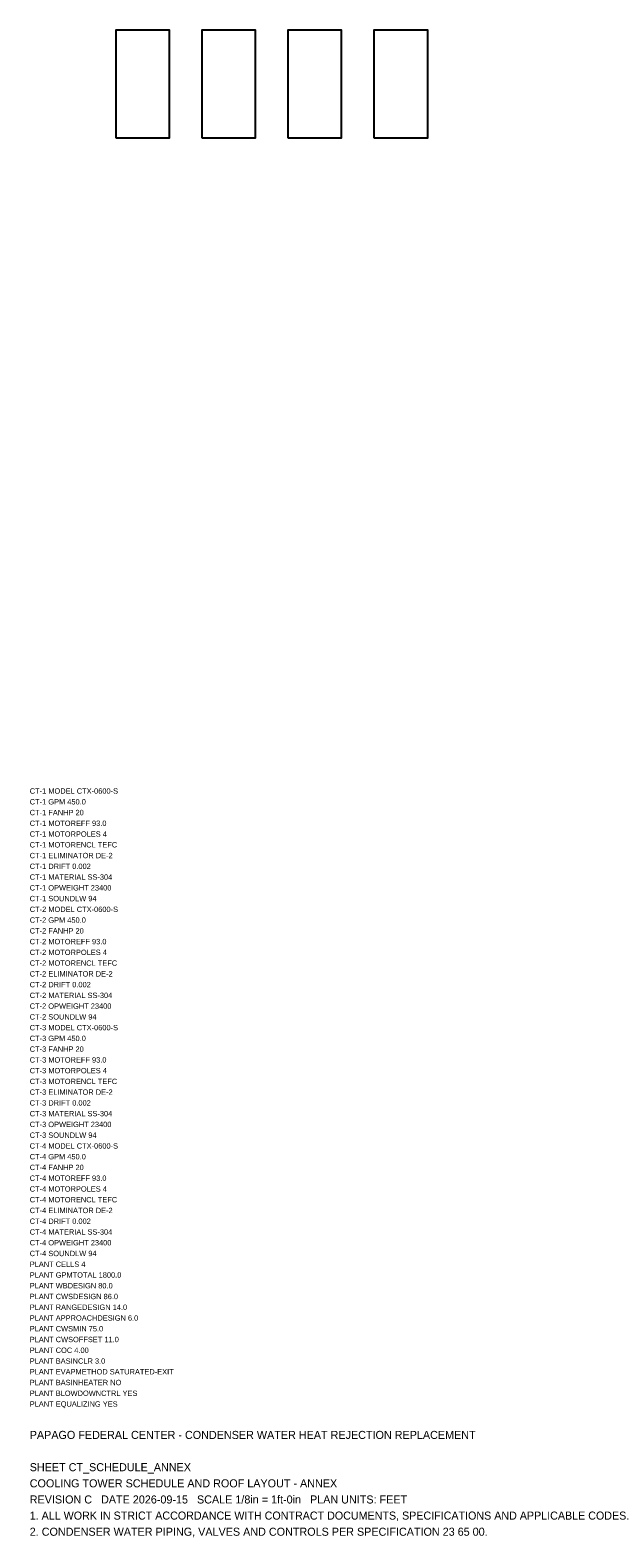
# Model space of a CAD drawing. Header units: metres. Extents: x 0 to 107, y -38 to 242.
import ezdxf

# ---------------------------------------------------------------- set-up
doc = ezdxf.new("R2010")
doc.units = ezdxf.units.M
for name, color, linetype in [('G-TBLK', 1, 'Continuous'), ('M-CTWR-PLAN', 3, 'Continuous'), ('M-CTWR-SCHD', 7, 'Continuous')]:
    doc.layers.add(name, color=color, linetype=linetype)

msp = doc.modelspace()

# ---------------------------------------------------------------- linework, layer by layer
at = {"layer": 'M-CTWR-PLAN'}
for points in [[(16, 222), (26, 222), (26, 242), (16, 242)], [(32, 222), (42, 222), (42, 242), (32, 242)], [(48, 222), (58, 222), (58, 242), (48, 242)], [(64, 222), (74, 222), (74, 242), (64, 242)]]:
    msp.add_lwpolyline(points, close=True, dxfattribs=at)

# ---------------------------------------------------------------- texts
at = {"layer": 'G-TBLK'}
for s, p in [('PAPAGO FEDERAL CENTER - CONDENSER WATER HEAT REJECTION REPLACEMENT', (0, -20)), ('SHEET CT_SCHEDULE_ANNEX', (0, -26)), ('COOLING TOWER SCHEDULE AND ROOF LAYOUT - ANNEX', (0, -29)), ('REVISION C   DATE 2026-09-15   SCALE 1/8in = 1ft-0in   PLAN UNITS: FEET', (0, -32)), ('1. ALL WORK IN STRICT ACCORDANCE WITH CONTRACT DOCUMENTS, SPECIFICATIONS AND APPLICABLE CODES.', (0, -35)), ('2. CONDENSER WATER PIPING, VALVES AND CONTROLS PER SPECIFICATION 23 65 00.', (0, -38))]:
    msp.add_text(s, height=1.5, dxfattribs=at).set_placement(p)
at = {"layer": 'M-CTWR-SCHD'}
for s, p in [('CT-1 MODEL CTX-0600-S', (0, 100)), ('CT-1 GPM 450.0', (0, 98)), ('CT-1 FANHP 20', (0, 96)), ('CT-1 MOTOREFF 93.0', (0, 94)), ('CT-1 MOTORPOLES 4', (0, 92)), ('CT-1 MOTORENCL TEFC', (0, 90)), ('CT-1 ELIMINATOR DE-2', (0, 88)), ('CT-1 DRIFT 0.002', (0, 86)), ('CT-1 MATERIAL SS-304', (0, 84)), ('CT-1 OPWEIGHT 23400', (0, 82)), ('CT-1 SOUNDLW 94', (0, 80)), ('CT-2 MODEL CTX-0600-S', (0, 78)), ('CT-2 GPM 450.0', (0, 76)), ('CT-2 FANHP 20', (0, 74)), ('CT-2 MOTOREFF 93.0', (0, 72)), ('CT-2 MOTORPOLES 4', (0, 70)), ('CT-2 MOTORENCL TEFC', (0, 68)), ('CT-2 ELIMINATOR DE-2', (0, 66)), ('CT-2 DRIFT 0.002', (0, 64)), ('CT-2 MATERIAL SS-304', (0, 62)), ('CT-2 OPWEIGHT 23400', (0, 60)), ('CT-2 SOUNDLW 94', (0, 58)), ('CT-3 MODEL CTX-0600-S', (0, 56)), ('CT-3 GPM 450.0', (0, 54)), ('CT-3 FANHP 20', (0, 52)), ('CT-3 MOTOREFF 93.0', (0, 50)), ('CT-3 MOTORPOLES 4', (0, 48)), ('CT-3 MOTORENCL TEFC', (0, 46)), ('CT-3 ELIMINATOR DE-2', (0, 44)), ('CT-3 DRIFT 0.002', (0, 42)), ('CT-3 MATERIAL SS-304', (0, 40)), ('CT-3 OPWEIGHT 23400', (0, 38)), ('CT-3 SOUNDLW 94', (0, 36)), ('CT-4 MODEL CTX-0600-S', (0, 34)), ('CT-4 GPM 450.0', (0, 32)), ('CT-4 FANHP 20', (0, 30)), ('CT-4 MOTOREFF 93.0', (0, 28)), ('CT-4 MOTORPOLES 4', (0, 26)), ('CT-4 MOTORENCL TEFC', (0, 24)), ('CT-4 ELIMINATOR DE-2', (0, 22)), ('CT-4 DRIFT 0.002', (0, 20)), ('CT-4 MATERIAL SS-304', (0, 18)), ('CT-4 OPWEIGHT 23400', (0, 16)), ('CT-4 SOUNDLW 94', (0, 14)), ('PLANT CELLS 4', (0, 12)), ('PLANT GPMTOTAL 1800.0', (0, 10)), ('PLANT WBDESIGN 80.0', (0, 8)), ('PLANT CWSDESIGN 86.0', (0, 6)), ('PLANT RANGEDESIGN 14.0', (0, 4)), ('PLANT APPROACHDESIGN 6.0', (0, 2)), ('PLANT CWSMIN 75.0', (0, 0)), ('PLANT CWSOFFSET 11.0', (0, -2)), ('PLANT COC 4.00', (0, -4)), ('PLANT BASINCLR 3.0', (0, -6)), ('PLANT EVAPMETHOD SATURATED-EXIT', (0, -8)), ('PLANT BASINHEATER NO', (0, -10)), ('PLANT BLOWDOWNCTRL YES', (0, -12)), ('PLANT EQUALIZING YES', (0, -14))]:
    msp.add_text(s, height=1, dxfattribs=at).set_placement(p)

doc.saveas('drawing.dxf')
